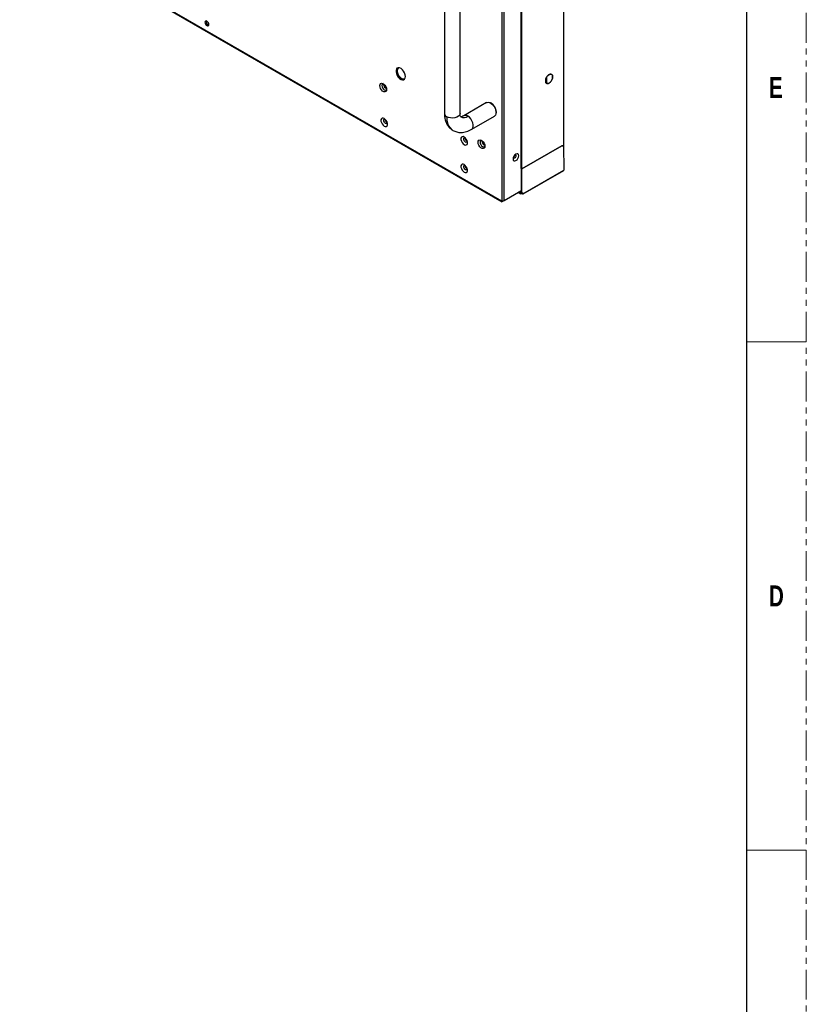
# Model space of a CAD drawing. Header units: millimetres. Extents: x 3619 to 4737, y 1503 to 2366.
# Tile 127 of 256: x 4570 to 4737, y 1794 to 2003. Entities that reach past the tile are written whole.
import ezdxf

# ---------------------------------------------------------------- set-up
doc = ezdxf.new("R2010")
doc.units = ezdxf.units.MM
doc.linetypes.add('PHANTOM', pattern=[12.7, 6.35, -1.27, 1.27, -1.27, 1.27, -1.27])
doc.styles.add('SLDTEXTSTYLE1', font='GOTHICB.TTF', dxfattribs={"width": 0.7304})

msp = doc.modelspace()

# ---------------------------------------------------------------- linework, layer by layer
at = {"color": 7, "linetype": 'PHANTOM', "lineweight": 0}
msp.add_line((4736.8014, 1502.7643), (4736.8014, 2366.3643), dxfattribs=at)
at = {"color": 7, "linetype": 'Continuous', "lineweight": 30}
for p, q in [((4724.1014, 2340.9643), (4724.1014, 1528.1643)), ((4685.3776, 1975.1671), (4685.3776, 2152.3293)), ((4672.203, 2148.8975), (4672.203, 1964.3811)), ((4672.6744, 1964.5736), (4672.6744, 2148.7051)), ((4676.2241, 2146.0041), (4676.2241, 1971.3668)), ((4676.4444, 1971.2951), (4676.4444, 2145.9041)), ((4569.8798, 2023.3383), (4672.1887, 1964.2766)), ((4660.0004, 2008.0584), (4660.0004, 1983.0178)), ((4663.3338, 1983.0178), (4663.3338, 2008.0584)), ((4681.7277, 1989.4451), (4681.7277, 1990.7697)), ((4682.9215, 1990.4503), (4682.9215, 1991.1362)), ((4682.9215, 1991.1362), (4682.938, 1991.1266)), ((4682.938, 1991.1266), (4682.938, 1990.4408)), ((4681.5002, 1989.6108), (4681.5002, 1990.2966)), ((4682.938, 1990.4408), (4682.9215, 1990.4503)), ((4668.9656, 1985.3451), (4664.1337, 1982.5557)), ((4669.9168, 1985.1944), (4669.799, 1985.2625)), ((4665.8002, 1979.6689), (4670.6321, 1982.4583)), ((4670.9773, 1983.2213), (4670.9773, 1983.3574)), ((4661.7033, 1979.4975), (4661.8186, 1979.4275)), ((4676.4444, 1971.2951), (4684.9061, 1976.18)), ((4684.925, 1976.1691), (4676.4633, 1971.2842)), ((4684.9061, 1976.18), (4685.3304, 1976.1527)), ((4684.9061, 1976.18), (4684.925, 1976.1691)), ((4685.3493, 1976.1418), (4684.925, 1976.1691)), ((4685.3304, 1976.1527), (4685.3493, 1976.1418)), ((4685.3964, 1971.0793), (4685.3493, 1976.1418)), ((4685.3584, 1975.1561), (4685.3776, 1975.1671)), ((4676.2194, 1971.3641), (4676.2996, 1971.3352)), ((4676.2241, 1971.3668), (4676.3044, 1971.3379)), ((4676.2996, 1971.3352), (4676.3044, 1971.3379)), ((4676.3879, 1971.2842), (4676.2996, 1971.3352)), ((4676.3044, 1971.3379), (4676.3785, 1971.2951)), ((4676.3879, 1966.1991), (4676.3879, 1971.2842)), ((4676.4633, 1966.1849), (4676.4633, 1971.2842)), ((4676.6519, 1965.9495), (4685.3257, 1970.9568)), ((4676.6876, 1965.961), (4685.3208, 1970.9448)), ((4685.3257, 1970.9568), (4685.3964, 1971.0793)), ((4672.6744, 1964.5736), (4676.2194, 1966.62)), ((4675.6316, 1966.2807), (4676.1201, 1965.9987)), ((4675.9586, 1966.4695), (4676.2761, 1966.2862)), ((4676.0769, 1966.1708), (4676.0769, 1966.5378)), ((4676.0769, 1966.1708), (4676.0957, 1966.1816)), ((4676.0964, 1966.0304), (4676.0769, 1966.1708)), ((4676.0957, 1966.1816), (4676.0957, 1966.3903)), ((4676.0957, 1966.1816), (4676.1153, 1966.0413)), ((4676.0964, 1966.0304), (4676.1153, 1966.0413)), ((4676.1464, 1966.0015), (4676.1464, 1966.0233)), ((4676.2761, 1966.2862), (4676.3879, 1966.1991)), ((4676.2949, 1966.2971), (4676.4067, 1966.21)), ((4676.6328, 1965.9384), (4676.6328, 1965.9602)), ((4676.6519, 1965.9495), (4676.633, 1965.9604)), ((4676.6459, 1965.9369), (4676.6876, 1965.961))]:
    msp.add_line(p, q, dxfattribs=at)
at = {"color": 8, "linetype": 'Continuous', "lineweight": 30}
for p, q in [((4676.3785, 1971.2951), (4676.3785, 2145.8986)), ((4672.203, 1964.3811), (4569.8798, 2023.451)), ((4676.0964, 1966.0304), (4675.6473, 1966.2897))]:
    msp.add_line(p, q, dxfattribs=at)
at = {"color": 7, "linetype": 'Continuous', "lineweight": 0}
for p, q in [((4724.1014, 1934.5643), (4736.8014, 1934.5643)), ((4724.1014, 1826.6143), (4736.8014, 1826.6143))]:
    msp.add_line(p, q, dxfattribs=at)
at = {"color": 7, "linetype": 'Continuous', "lineweight": 30, "flags": 128}
for points in [[(4610.0106, 2001.9171), (4609.9792, 2002.1175), (4609.8898, 2002.3236), (4609.7559, 2002.5041), (4609.5981, 2002.6315), (4609.4403, 2002.6864), (4609.3064, 2002.6604), (4609.217, 2002.5575), (4609.1856, 2002.3933), (4609.217, 2002.1929), (4609.3064, 2001.9868), (4609.4403, 2001.8063), (4609.5981, 2001.6789), (4609.7559, 2001.624), (4609.8898, 2001.65), (4609.9792, 2001.7529), (4610.0106, 2001.9171)], [(4651.7299, 1990.8868), (4651.6854, 1991.2535), (4651.5558, 1991.6389), (4651.3527, 1992.0089), (4651.0941, 1992.3306), (4650.803, 1992.5754), (4650.5052, 1992.7215), (4650.2273, 1992.756), (4649.9938, 1992.6758), (4649.8256, 1992.488), (4649.7376, 1992.2093), (4649.7376, 1991.8645), (4649.8256, 1991.4842), (4649.9938, 1991.1022), (4650.2273, 1990.7525), (4650.5052, 1990.466), (4650.803, 1990.2684), (4651.0941, 1990.177), (4651.3527, 1990.2002), (4651.5558, 1990.3357), (4651.6854, 1990.5715), (4651.7299, 1990.8868)], [(4651.4449, 1990.2432), (4651.3031, 1990.2247), (4651.0162, 1990.2811), (4650.7141, 1990.4489), (4650.4238, 1990.7129), (4650.1709, 1991.0499), (4649.9781, 1991.4297), (4649.8624, 1991.8188), (4649.834, 1992.1825), (4649.8956, 1992.4885), (4650.0285, 1992.6968)], [(4650.3103, 1992.7577), (4650.1685, 1992.6683), (4650.0327, 1992.4626), (4649.9754, 1992.178), (4650.0017, 1991.8397), (4650.1094, 1991.4778), (4650.2887, 1991.1244), (4650.5239, 1990.811), (4650.794, 1990.5653), (4651.075, 1990.4093), (4651.3419, 1990.3568), (4651.5711, 1990.4124), (4651.6385, 1990.4568)], [(4647.7394, 1988.1197), (4647.6961, 1987.8608), (4647.5713, 1987.6832), (4647.38, 1987.6083), (4647.1454, 1987.6451), (4646.8957, 1987.7893), (4646.6611, 1988.0233), (4646.4698, 1988.319), (4646.345, 1988.6408), (4646.3017, 1988.9497), (4646.345, 1989.2086), (4646.4698, 1989.3863), (4646.6611, 1989.4612), (4646.8957, 1989.4243), (4647.1454, 1989.2802), (4647.38, 1989.0462), (4647.5713, 1988.7504), (4647.6961, 1988.4287), (4647.7394, 1988.1197)], [(4647.0272, 1989.361), (4646.8781, 1989.3257), (4646.7622, 1989.1923), (4646.7215, 1988.9795), (4646.7622, 1988.7197), (4646.8781, 1988.4524), (4647.0516, 1988.2184), (4647.2563, 1988.0533), (4647.4609, 1987.9822), (4647.6344, 1988.0159), (4647.7394, 1988.1273)], [(4668.9656, 1985.3451), (4669.0551, 1985.3867), (4669.3293, 1985.4209), (4669.6383, 1985.3425), (4669.9593, 1985.1573), (4670.2683, 1984.8788), (4670.5426, 1984.528), (4670.7616, 1984.1306), (4670.9093, 1983.7163), (4670.9746, 1983.3158), (4670.9527, 1982.9587), (4670.8452, 1982.6715), (4670.6601, 1982.4756), (4670.6321, 1982.4583)], [(4647.2291, 1981.9691), (4646.9913, 1982.0579), (4646.7822, 1982.0393), (4646.627, 1981.9152), (4646.5444, 1981.7009), (4646.5444, 1981.422), (4646.627, 1981.1123), (4646.7822, 1980.8091), (4646.9913, 1980.5489), (4647.2291, 1980.3632), (4647.467, 1980.2744), (4647.6761, 1980.2931), (4647.8313, 1980.4171), (4647.9139, 1980.6314), (4647.9139, 1980.9103), (4647.8313, 1981.22), (4647.6761, 1981.5232), (4647.467, 1981.7834), (4647.2291, 1981.9691)], [(4664.1997, 1978.0241), (4663.9619, 1978.1129), (4663.7528, 1978.0942), (4663.5975, 1977.9702), (4663.515, 1977.7559), (4663.515, 1977.477), (4663.5975, 1977.1673), (4663.7528, 1976.8641), (4663.9619, 1976.6039), (4664.1997, 1976.4182), (4664.4375, 1976.3293), (4664.6466, 1976.348), (4664.8019, 1976.472), (4664.8845, 1976.6864), (4664.8845, 1976.9653), (4664.8019, 1977.275), (4664.6466, 1977.5782), (4664.4375, 1977.8384), (4664.1997, 1978.0241)], [(4668.5991, 1976.0777), (4668.5557, 1975.8188), (4668.4309, 1975.6412), (4668.2396, 1975.5663), (4668.005, 1975.6031), (4667.7554, 1975.7472), (4667.5208, 1975.9813), (4667.3295, 1976.277), (4667.2047, 1976.5988), (4667.1613, 1976.9077), (4667.2047, 1977.1666), (4667.3295, 1977.3442), (4667.5208, 1977.4192), (4667.7554, 1977.3823), (4668.005, 1977.2382), (4668.2396, 1977.0041), (4668.4309, 1976.7084), (4668.5557, 1976.3867), (4668.5991, 1976.0777)], [(4667.8868, 1977.319), (4667.7378, 1977.2837), (4667.6219, 1977.1503), (4667.5812, 1976.9375), (4667.6219, 1976.6777), (4667.7378, 1976.4104), (4667.9113, 1976.1764), (4668.1159, 1976.0113), (4668.3205, 1975.9402), (4668.494, 1975.9739), (4668.5991, 1976.0853)], [(4675.1846, 1974.4066), (4674.9546, 1974.221), (4674.7596, 1973.958), (4674.6293, 1973.6576), (4674.5836, 1973.3656), (4674.6293, 1973.1264), (4674.7596, 1972.9764), (4674.9546, 1972.9385), (4675.1846, 1973.0185), (4675.4146, 1973.2041), (4675.6096, 1973.4671), (4675.7399, 1973.7675), (4675.7857, 1974.0595), (4675.7399, 1974.2987), (4675.6096, 1974.4487), (4675.4146, 1974.4866), (4675.1846, 1974.4066)], [(4664.1997, 1972.1722), (4663.9619, 1972.2611), (4663.7528, 1972.2424), (4663.5975, 1972.1183), (4663.515, 1971.904), (4663.515, 1971.6251), (4663.5975, 1971.3154), (4663.7528, 1971.0122), (4663.9619, 1970.752), (4664.1997, 1970.5663), (4664.4375, 1970.4775), (4664.6466, 1970.4962), (4664.8019, 1970.6202), (4664.8845, 1970.8345), (4664.8845, 1971.1134), (4664.8019, 1971.4231), (4664.6466, 1971.7263), (4664.4375, 1971.9865), (4664.1997, 1972.1722)], [(4676.6328, 1965.9602), (4676.6328, 1965.9602), (4676.6328, 1965.9602), (4676.6328, 1965.9602), (4676.6329, 1965.9602), (4676.6329, 1965.9602), (4676.633, 1965.9602), (4676.633, 1965.9603), (4676.633, 1965.9604)]]:
    msp.add_lwpolyline(points, dxfattribs=at)
at = {"color": 8, "linetype": 'Continuous', "lineweight": 30, "flags": 128}
for points in [[(4647.1738, 1989.0722), (4647.2034, 1989.227), (4647.205, 1989.2306)], [(4663.3338, 1983.0178), (4663.3295, 1982.9492), (4663.2287, 1982.6816), (4663.0013, 1982.4412), (4662.6659, 1982.2476), (4662.2495, 1982.1164), (4661.786, 1982.0581), (4661.3128, 1982.0777), (4660.8683, 1982.1734), (4660.4886, 1982.3375)], [(4660.4886, 1982.3375), (4660.5342, 1981.6279), (4660.67, 1980.9853), (4660.8933, 1980.4228), (4661.1995, 1979.952), (4661.5824, 1979.5824), (4661.7033, 1979.4975)], [(4665.8002, 1979.6688), (4665.8576, 1979.7069), (4666.0389, 1979.9281), (4666.1334, 1980.2452), (4666.1334, 1980.6325), (4666.0389, 1981.0587), (4665.8576, 1981.4893), (4665.6041, 1981.8893), (4665.2989, 1982.2264), (4664.9669, 1982.4732)], [(4647.8102, 1980.8665), (4647.6844, 1980.8422), (4647.5356, 1980.8939), (4647.3867, 1981.014), (4647.2606, 1981.1842), (4647.1763, 1981.3786), (4647.1467, 1981.5676), (4647.1763, 1981.7223), (4647.2354, 1981.8019)], [(4664.7807, 1976.9215), (4664.655, 1976.8972), (4664.5061, 1976.9489), (4664.3573, 1977.069), (4664.2311, 1977.2392), (4664.1468, 1977.4336), (4664.1172, 1977.6225), (4664.1468, 1977.7773), (4664.206, 1977.8569)], [(4668.0334, 1977.0302), (4668.063, 1977.185), (4668.0647, 1977.1886)], [(4675.1194, 1974.2241), (4675.1504, 1974.1768), (4675.1728, 1974.0595), (4675.1504, 1973.9164), (4675.0865, 1973.7691), (4674.9909, 1973.6402), (4674.8782, 1973.5492), (4674.7654, 1973.51), (4674.6699, 1973.5286), (4674.6685, 1973.5294)], [(4664.7807, 1971.0696), (4664.655, 1971.0453), (4664.5061, 1971.097), (4664.3573, 1971.2172), (4664.2311, 1971.3873), (4664.1468, 1971.5817), (4664.1172, 1971.7707), (4664.1468, 1971.9254), (4664.206, 1972.005)]]:
    msp.add_lwpolyline(points, dxfattribs=at)
at = {"color": 7, "linetype": 'Continuous', "lineweight": 30}
for centre, radius, start, end in [((4610.1863, 2002.4948), 0.7614, 165.505083, 254.489256), ((4668.7175, 1983.2774), 2.2613, 2.027059, 57.973161), ((4648.2937, 1981.7809), 0.8677, 186.77256, 233.554595), ((4665.2642, 1977.8358), 0.8677, 186.771601, 233.554205), ((4665.2642, 1971.984), 0.8677, 186.77197, 233.554514)]:
    msp.add_arc(centre, radius, start, end, dxfattribs=at)
at = {"color": 8, "linetype": 'Continuous', "lineweight": 30}
for centre, radius, start, end in [((4647.8885, 1989.0407), 0.7154, 177.475494, 255.99768), ((4660.821, 1983.0913), 0.8238, 185.114899, 246.204672), ((4664.0963, 1983.6191), 1.4391, 244.016837, 307.228023), ((4664.4791, 1981.8044), 0.8278, 53.889902, 113.972961), ((4668.7482, 1976.9987), 0.7154, 177.474645, 255.99853)]:
    msp.add_arc(centre, radius, start, end, dxfattribs=at)
at = {"color": 7, "linetype": 'Continuous', "lineweight": 30}
for points, knots in [([(4682.717, 1991.3359), (4682.6906, 1991.3507), (4682.6098, 1991.3961), (4682.4304, 1991.3797), (4682.2031, 1991.2903), (4681.9731, 1991.1176), (4681.7647, 1990.8825), (4681.5894, 1990.6032), (4681.519, 1990.4051), (4681.4838, 1990.3061)], [0, 0, 0, 0, 0.07463703, 0.22886406, 0.38309135, 0.53731848, 0.69154565, 0.84577278, 1, 1, 1, 1]), ([(4681.5002, 1990.2966), (4681.5355, 1990.3956), (4681.6059, 1990.5936), (4681.7812, 1990.873), (4681.9896, 1991.1081), (4682.2196, 1991.2808), (4682.4469, 1991.3702), (4682.6263, 1991.3866), (4682.7071, 1991.3412), (4682.7335, 1991.3264)], [0, 0, 0, 0, 0.15422722, 0.30845435, 0.46268152, 0.61690865, 0.77113594, 0.92536297, 1, 1, 1, 1]), ([(4682.9215, 1991.1362), (4682.8899, 1991.2005), (4682.8535, 1991.2747), (4682.787, 1991.3033), (4682.7781, 1991.3071)], [0, 0, 0, 0, 0.86625774, 1, 1, 1, 1]), ([(4682.7946, 1991.2976), (4682.8035, 1991.2938), (4682.87, 1991.2652), (4682.9064, 1991.1909), (4682.938, 1991.1266)], [0, 0, 0, 0, 0.13374226, 1, 1, 1, 1]), ([(4681.4838, 1989.6203), (4681.5171, 1989.5587), (4681.5678, 1989.4653), (4681.6577, 1989.4319), (4681.6883, 1989.4205)], [0, 0, 0, 0, 0.659605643, 1, 1, 1, 1]), ([(4681.7048, 1989.411), (4681.6742, 1989.4224), (4681.5843, 1989.4558), (4681.5336, 1989.5492), (4681.5002, 1989.6108)], [0, 0, 0, 0, 0.340394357, 1, 1, 1, 1]), ([(4681.7702, 1989.382), (4681.8374, 1989.378), (4681.9717, 1989.37), (4682.203, 1989.468), (4682.432, 1989.6383), (4682.6407, 1989.874), (4682.8158, 1990.1532), (4682.8863, 1990.3513), (4682.9215, 1990.4503)], [0, 0, 0, 0, 0.16666691, 0.33333304, 0.49999932, 0.66666609, 0.83333295, 1, 1, 1, 1]), ([(4682.938, 1990.4408), (4682.9028, 1990.3417), (4682.8323, 1990.1437), (4682.6572, 1989.8645), (4682.4485, 1989.6288), (4682.2195, 1989.4584), (4681.9882, 1989.3605), (4681.8539, 1989.3685), (4681.7867, 1989.3725)], [0, 0, 0, 0, 0.16666705, 0.33333391, 0.50000068, 0.66666696, 0.83333309, 1, 1, 1, 1]), ([(4660.0004, 1983.0177), (4660.0122, 1982.7372), (4660.0384, 1982.1107), (4660.2492, 1981.3411), (4660.5457, 1980.7054), (4660.8685, 1980.2239), (4661.2823, 1979.7778), (4661.6245, 1979.5533), (4661.8005, 1979.4378)], [0, 0, 0, 0, 0.18452755, 0.412091, 0.54313819, 0.68540002, 0.83812979, 1, 1, 1, 1]), ([(4663.467, 1982.3246), (4663.4211, 1982.3803), (4663.3285, 1982.4922), (4663.332, 1982.8421), (4663.3338, 1983.018)], [0, 0, 0, 0, 0.4970319, 1, 1, 1, 1]), ([(4664.1338, 1982.5558), (4663.9824, 1982.4663), (4663.6813, 1982.2885), (4663.5382, 1982.3126), (4663.467, 1982.3246)], [0, 0, 0, 0, 0.50296855, 1, 1, 1, 1]), ([(4647.2318, 1981.8065), (4647.2327, 1981.8069), (4647.2347, 1981.8078), (4647.3064, 1981.7815), (4647.3996, 1981.7185), (4647.5111, 1981.6153), (4647.6341, 1981.4517), (4647.7345, 1981.2565), (4647.7893, 1981.0705), (4647.8021, 1980.9309), (4647.7876, 1980.8504), (4647.7852, 1980.8475), (4647.784, 1980.8462)], [0, 0, 0, 0, 0.08627009, 0.18530929, 0.25246942, 0.35829351, 0.47388721, 0.59596114, 0.71813998, 0.81978682, 0.91573078, 1, 1, 1, 1]), ([(4661.8005, 1979.4378), (4662.0651, 1979.3121), (4662.6252, 1979.046), (4663.6103, 1978.9594), (4664.7013, 1979.1234), (4665.4318, 1979.486), (4665.8, 1979.6688)], [0, 0, 0, 0, 0.221298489, 0.468490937, 0.732063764, 1, 1, 1, 1]), ([(4664.2023, 1977.8614), (4664.2033, 1977.8619), (4664.2053, 1977.8628), (4664.277, 1977.8365), (4664.3702, 1977.7735), (4664.4817, 1977.6703), (4664.6047, 1977.5067), (4664.705, 1977.3115), (4664.7599, 1977.1255), (4664.7726, 1976.9859), (4664.7582, 1976.9054), (4664.7557, 1976.9025), (4664.7546, 1976.9011)], [0, 0, 0, 0, 0.08627312, 0.18531171, 0.25247142, 0.35828944, 0.47388917, 0.59596317, 0.71814124, 0.81978709, 0.9157277, 1, 1, 1, 1]), ([(4674.715, 1973.4864), (4674.7159, 1973.4849), (4674.7204, 1973.4778), (4674.7083, 1973.5127), (4674.7108, 1973.5943), (4674.7355, 1973.7154), (4674.7917, 1973.8586), (4674.8789, 1974.0055), (4674.9805, 1974.1241), (4675.0552, 1974.1838), (4675.1052, 1974.2151), (4675.1434, 1974.2314), (4675.1458, 1974.2313), (4675.1471, 1974.2313)], [0, 0, 0, 0, 0.02702293, 0.12645489, 0.22678464, 0.33183084, 0.44758101, 0.57170762, 0.69773762, 0.8036176, 0.83806347, 0.91609382, 1, 1, 1, 1]), ([(4664.2023, 1972.0096), (4664.2033, 1972.01), (4664.2053, 1972.0109), (4664.277, 1971.9846), (4664.3702, 1971.9216), (4664.4817, 1971.8184), (4664.6047, 1971.6548), (4664.705, 1971.4596), (4664.7599, 1971.2736), (4664.7726, 1971.134), (4664.7582, 1971.0535), (4664.7557, 1971.0506), (4664.7546, 1971.0493)], [0, 0, 0, 0, 0.08627314, 0.18531176, 0.25247149, 0.35828954, 0.47389209, 0.59596182, 0.71813993, 0.81978581, 0.91573129, 1, 1, 1, 1]), ([(4676.3785, 1971.2951), (4676.3833, 1971.2929), (4676.3929, 1971.2885), (4676.4114, 1971.2866), (4676.43, 1971.2885), (4676.4396, 1971.2929), (4676.4444, 1971.2951)], [0, 0, 0, 0, 0.24979232, 0.50004053, 0.75003344, 1, 1, 1, 1]), ([(4676.4633, 1971.2842), (4676.4578, 1971.2817), (4676.4468, 1971.2767), (4676.4256, 1971.2745), (4676.4044, 1971.2766), (4676.3934, 1971.2817), (4676.3879, 1971.2842)], [0, 0, 0, 0, 0.25001852, 0.50002334, 0.74983796, 1, 1, 1, 1]), ([(4685.3068, 1970.9677), (4685.3069, 1970.9676), (4685.3069, 1970.9676), (4685.307, 1970.9676), (4685.307, 1970.9676), (4685.307, 1970.9677), (4685.307, 1970.9677)], [0, 0, 0, 0, 0.25266501, 0.4914634, 0.75657879, 1, 1, 1, 1]), ([(4685.307, 1970.946), (4685.3095, 1970.9448), (4685.3144, 1970.9426), (4685.3206, 1970.944), (4685.3249, 1970.9487), (4685.3254, 1970.9541), (4685.3257, 1970.9568)], [0, 0, 0, 0, 0.24999918, 0.50004236, 0.74995471, 1, 1, 1, 1]), ([(4676.1464, 1966.0233), (4676.1889, 1966.0298), (4676.2739, 1966.0429), (4676.4066, 1966.0354), (4676.5321, 1966.0095), (4676.5992, 1965.9766), (4676.6328, 1965.9602)], [0, 0, 0, 0, 0.250002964, 0.499998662, 0.749974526, 1, 1, 1, 1]), ([(4676.6328, 1965.9384), (4676.5992, 1965.9549), (4676.5321, 1965.9877), (4676.4066, 1966.0137), (4676.2739, 1966.0212), (4676.1889, 1966.0081), (4676.1464, 1966.0015)], [0, 0, 0, 0, 0.25002547, 0.50000134, 0.74999704, 1, 1, 1, 1]), ([(4676.3879, 1966.1991), (4676.3935, 1966.1955), (4676.4046, 1966.1883), (4676.426, 1966.1827), (4676.447, 1966.1813), (4676.4579, 1966.1837), (4676.4633, 1966.1849)], [0, 0, 0, 0, 0.25268409, 0.50353335, 0.75261502, 1, 1, 1, 1]), ([(4676.4067, 1966.21), (4676.4095, 1966.2077), (4676.4152, 1966.203), (4676.4258, 1966.1985), (4676.4363, 1966.196), (4676.4417, 1966.1959), (4676.4444, 1966.1958)], [0, 0, 0, 0, 0.24998157, 0.50005217, 0.74986714, 1, 1, 1, 1]), ([(4676.633, 1965.9604), (4676.6305, 1965.9947), (4676.6254, 1966.0635), (4676.5852, 1966.1388), (4676.5253, 1966.1885), (4676.4714, 1966.1934), (4676.4444, 1966.1958)], [0, 0, 0, 0, 0.24999516, 0.49999789, 0.75000181, 1, 1, 1, 1]), ([(4676.4633, 1966.1849), (4676.4903, 1966.1825), (4676.5442, 1966.1776), (4676.604, 1966.1279), (4676.6443, 1966.0526), (4676.6493, 1965.9838), (4676.6519, 1965.9495)], [0, 0, 0, 0, 0.24999819, 0.50000211, 0.75000484, 1, 1, 1, 1]), ([(4676.6519, 1965.9495), (4676.6516, 1965.9467), (4676.651, 1965.9413), (4676.6466, 1965.9366), (4676.6403, 1965.9351), (4676.6353, 1965.9373), (4676.6328, 1965.9384)], [0, 0, 0, 0, 0.2500453, 0.49995764, 0.75000083, 1, 1, 1, 1]), ([(4672.272, 1964.3412), (4672.255, 1964.3194), (4672.221, 1964.2759), (4672.1848, 1964.2698), (4672.172, 1964.3043), (4672.1926, 1964.3555), (4672.203, 1964.3811)], [0, 0, 0, 0, 0.24999952, 0.50000435, 0.75000862, 1, 1, 1, 1]), ([(4672.203, 1964.3811), (4672.2374, 1964.3814), (4672.3063, 1964.3819), (4672.4387, 1964.4165), (4672.5711, 1964.4781), (4672.64, 1964.5417), (4672.6744, 1964.5736)], [0, 0, 0, 0, 0.25001306, 0.50001631, 0.75000251, 1, 1, 1, 1])]:
    msp.add_open_spline(points, degree=3, knots=knots, dxfattribs=at)

# ---------------------------------------------------------------- texts
at = {"color": 7, "linetype": 'Continuous', "lineweight": 0, "char_height": 4.445, "attachment_point": 1, "style": 'SLDTEXTSTYLE1'}
for s, insert in [('E', (4728.8956, 1990.7599)), ('D', (4728.8956, 1882.8099))]:
    msp.add_mtext(s, dxfattribs=dict(at, insert=insert))

doc.saveas('drawing.dxf')
